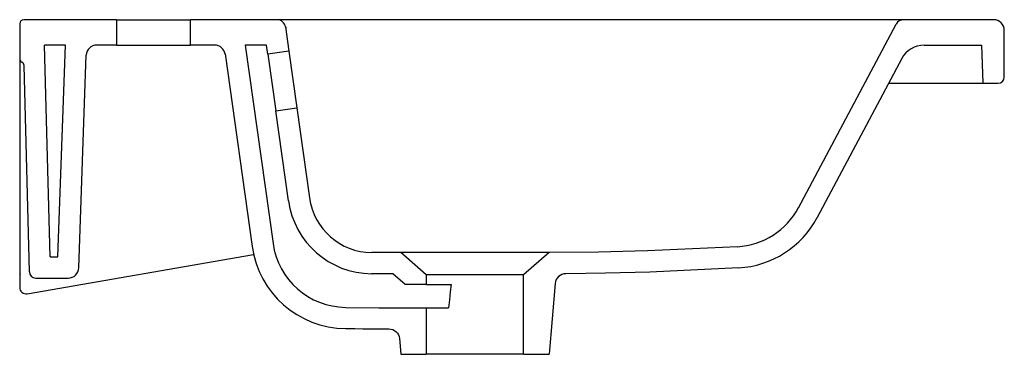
# Model space of a CAD drawing. Header units: millimetres. Extents: x 5207.874 to 5208.339, y 2532.407 to 2532.565.
import ezdxf

# ---------------------------------------------------------------- set-up
doc = ezdxf.new("R2010")
doc.units = ezdxf.units.MM
doc.layers.add('SANINDUSA', color=3, linetype='Continuous')

msp = doc.modelspace()

# ---------------------------------------------------------------- linework, layer by layer
at = {"layer": 'SANINDUSA'}
for p, q in [((5207.874299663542, 2532.563288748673), (5207.874299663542, 2532.547027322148)), ((5207.919953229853, 2532.565288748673), (5207.876299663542, 2532.565288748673)), ((5207.919953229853, 2532.565288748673), (5207.919953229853, 2532.553288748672)), ((5207.919953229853, 2532.565288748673), (5207.954953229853, 2532.565288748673)), ((5207.954953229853, 2532.565120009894), (5207.955121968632, 2532.565288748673)), ((5207.954953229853, 2532.553288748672), (5207.954953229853, 2532.565288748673)), ((5207.995822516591, 2532.565288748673), (5207.954953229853, 2532.565288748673)), ((5208.028749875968, 2532.565288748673), (5207.995997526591, 2532.565288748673)), ((5208.246648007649, 2532.565288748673), (5208.028749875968, 2532.565288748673)), ((5208.242100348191, 2532.476519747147), (5208.288171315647, 2532.563166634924)), ((5208.291703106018, 2532.565288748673), (5208.246648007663, 2532.565288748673)), ((5208.334299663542, 2532.565288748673), (5208.291703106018, 2532.565288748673)), ((5207.999783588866, 2532.561845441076), (5208.001384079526, 2532.550457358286)), ((5208.339299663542, 2532.538288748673), (5208.339299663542, 2532.560288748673)), ((5207.888704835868, 2532.453288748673), (5207.886086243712, 2532.553288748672)), ((5207.895874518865, 2532.553288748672), (5207.886086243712, 2532.553288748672)), ((5207.892382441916, 2532.453288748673), (5207.895874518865, 2532.553288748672)), ((5207.919953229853, 2532.553288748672), (5207.910709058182, 2532.553288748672)), ((5207.919953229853, 2532.553288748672), (5207.954953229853, 2532.553288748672)), ((5207.966344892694, 2532.553288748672), (5207.954953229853, 2532.553288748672)), ((5207.980789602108, 2532.553288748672), (5207.993957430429, 2532.459594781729)), ((5207.990887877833, 2532.553288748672), (5207.980789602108, 2532.553288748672)), ((5207.99148139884, 2532.549065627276), (5207.990887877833, 2532.553288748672)), ((5208.301455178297, 2532.553288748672), (5208.328671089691, 2532.553288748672)), ((5208.329299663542, 2532.535288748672), (5208.328671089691, 2532.553288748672)), ((5207.902207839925, 2532.448114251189), (5207.905718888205, 2532.548657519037)), ((5207.971274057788, 2532.549142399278), (5207.984054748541, 2532.458203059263)), ((5208.001384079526, 2532.550457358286), (5207.99148139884, 2532.549065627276)), ((5207.99148139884, 2532.549065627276), (5207.995239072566, 2532.52232838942)), ((5208.001384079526, 2532.550457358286), (5208.005141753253, 2532.52372012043)), ((5207.874299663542, 2532.547027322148), (5207.874299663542, 2532.446288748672)), ((5207.878886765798, 2532.446210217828), (5207.876336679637, 2532.543594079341)), ((5208.290859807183, 2532.546922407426), (5208.250980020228, 2532.471919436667)), ((5208.284674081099, 2532.535288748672), (5208.319299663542, 2532.535288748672)), ((5208.319299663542, 2532.535288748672), (5208.329299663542, 2532.535288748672)), ((5208.329299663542, 2532.535288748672), (5208.336299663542, 2532.535288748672)), ((5207.995239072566, 2532.52232838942), (5208.005141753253, 2532.52372012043)), ((5208.001221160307, 2532.479763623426), (5207.995239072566, 2532.52232838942)), ((5208.005141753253, 2532.52372012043), (5208.011123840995, 2532.481155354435)), ((5208.250980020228, 2532.471919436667), (5208.250835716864, 2532.471648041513)), ((5208.066299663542, 2532.444788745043), (5208.054220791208, 2532.455288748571)), ((5208.066299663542, 2532.444788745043), (5208.054220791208, 2532.455288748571)), ((5208.124378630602, 2532.455288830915), (5208.112299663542, 2532.444788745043)), ((5207.87781029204, 2532.435895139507), (5207.984764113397, 2532.454369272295)), ((5207.888704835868, 2532.453288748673), (5207.892382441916, 2532.453288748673)), ((5207.874299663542, 2532.446288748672), (5207.874299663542, 2532.440482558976)), ((5207.881885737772, 2532.443288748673), (5207.89721088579, 2532.443288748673)), ((5208.056299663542, 2532.440231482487), (5208.050481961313, 2532.44528873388)), ((5208.112299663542, 2532.444788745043), (5208.066299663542, 2532.444788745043)), ((5208.066299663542, 2532.444788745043), (5208.066299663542, 2532.440231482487)), ((5208.112299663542, 2532.444788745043), (5208.066299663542, 2532.444788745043)), ((5208.066299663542, 2532.444788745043), (5208.066299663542, 2532.440231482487)), ((5208.112299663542, 2532.410288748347), (5208.112299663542, 2532.444788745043)), ((5208.112299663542, 2532.407288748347), (5208.112299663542, 2532.444788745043)), ((5207.874299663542, 2532.440482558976), (5207.874299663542, 2532.440322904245)), ((5207.874299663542, 2532.440322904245), (5207.874299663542, 2532.438851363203)), ((5208.066299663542, 2532.440231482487), (5208.056299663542, 2532.440231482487)), ((5208.066299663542, 2532.440231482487), (5208.078064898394, 2532.440231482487)), ((5208.056299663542, 2532.429288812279), (5208.066299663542, 2532.429288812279)), ((5208.066299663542, 2532.429288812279), (5208.066299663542, 2532.410288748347)), ((5208.066299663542, 2532.429288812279), (5208.076795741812, 2532.429288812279)), ((5208.066299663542, 2532.429288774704), (5208.066299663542, 2532.407288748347)), ((5208.054299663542, 2532.407288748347), (5208.066299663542, 2532.407288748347)), ((5208.112299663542, 2532.407288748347), (5208.066299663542, 2532.407288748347)), ((5208.112299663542, 2532.407288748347), (5208.124299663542, 2532.407288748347))]:
    msp.add_line(p, q, dxfattribs=at)
for points in [[(5207.999783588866, 2532.561845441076), (5207.999894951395, 2532.56178850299), (5208.000314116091, 2532.561308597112)], [(5208.054220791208, 2532.455288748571), (5208.047375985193, 2532.45528958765), (5208.040531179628, 2532.455332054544)], [(5208.054220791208, 2532.455288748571), (5208.047375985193, 2532.45528958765), (5208.040533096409, 2532.455332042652)], [(5208.124378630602, 2532.455288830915), (5208.124021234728, 2532.455289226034), (5208.1229261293, 2532.455290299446), (5208.120807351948, 2532.455292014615), (5208.117718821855, 2532.455294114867), (5208.113922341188, 2532.455296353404), (5208.109306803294, 2532.455298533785), (5208.104261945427, 2532.455300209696), (5208.09864069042, 2532.455301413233), (5208.092917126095, 2532.45530207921), (5208.086924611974, 2532.455302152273), (5208.081166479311, 2532.45530162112), (5208.075476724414, 2532.455300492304), (5208.070332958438, 2532.455298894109), (5208.065587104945, 2532.455296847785), (5208.061636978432, 2532.455294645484), (5208.058369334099, 2532.455292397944), (5208.056057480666, 2532.455290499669), (5208.054635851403, 2532.455289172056), (5208.054220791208, 2532.455288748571)], [(5208.124378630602, 2532.455288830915), (5208.124021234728, 2532.455289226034), (5208.1229261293, 2532.455290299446), (5208.120807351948, 2532.455292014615), (5208.117718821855, 2532.455294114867), (5208.113922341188, 2532.455296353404), (5208.109306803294, 2532.455298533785), (5208.104261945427, 2532.455300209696), (5208.09864069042, 2532.455301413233), (5208.092917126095, 2532.45530207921), (5208.086924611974, 2532.455302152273), (5208.081166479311, 2532.45530162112), (5208.075476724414, 2532.455300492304), (5208.070332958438, 2532.455298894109), (5208.065587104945, 2532.455296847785), (5208.061636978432, 2532.455294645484), (5208.058369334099, 2532.455292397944), (5208.056057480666, 2532.455290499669), (5208.054635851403, 2532.455289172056), (5208.054220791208, 2532.455288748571)], [(5208.213224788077, 2532.458101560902), (5208.170814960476, 2532.456110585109), (5208.147605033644, 2532.455468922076), (5208.124378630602, 2532.455288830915)], [(5208.050481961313, 2532.44528873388), (5208.04485333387, 2532.44529732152), (5208.040430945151, 2532.445332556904)], [(5208.078064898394, 2532.440231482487), (5208.077636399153, 2532.436714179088), (5208.077213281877, 2532.433066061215), (5208.076795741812, 2532.429288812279)], [(5208.028249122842, 2532.429467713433), (5208.043957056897, 2532.42930228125), (5208.056299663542, 2532.429288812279)]]:
    msp.add_lwpolyline(points, dxfattribs=at)
for points in [[(5208.213789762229, 2532.448117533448), (5208.171968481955, 2532.446145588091), (5208.151029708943, 2532.445530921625), (5208.132150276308, 2532.445312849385, 0.3855582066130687), (5208.127227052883, 2532.440748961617), (5208.124299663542, 2532.407288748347)], [(5208.028144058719, 2532.419468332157), (5208.032583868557, 2532.419419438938), (5208.036315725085, 2532.419376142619), (5208.039631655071, 2532.419339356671), (5208.042821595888, 2532.41931005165), (5208.046055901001, 2532.41929224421), (5208.048673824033, 2532.419289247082, -0.3885492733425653), (5208.05364907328, 2532.414725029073), (5208.054299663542, 2532.407288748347)]]:
    msp.add_lwpolyline(points, format="xyb", dxfattribs=at)
for centre, radius, start, end in [((5207.876299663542, 2532.563288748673), 0.002, 90, 180), ((5207.995822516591, 2532.561288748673), 0.00400000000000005, 8.000000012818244, 90), ((5208.291703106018, 2532.561288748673), 0.004000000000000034, 90, 152.0000000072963), ((5208.334299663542, 2532.560288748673), 0.005000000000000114, 0, 90), ((5207.910709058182, 2532.548288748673), 0.00500000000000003, 90, 177.9999999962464), ((5207.966344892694, 2532.548288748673), 0.005000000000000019, 8.000000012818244, 90), ((5208.301455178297, 2532.541288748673), 0.012, 90, 152.0000000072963), ((5207.876299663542, 2532.547027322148), 0.002, 180, 240.6216421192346), ((5207.874337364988, 2532.543541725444), 0.002000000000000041, 1.49999999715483, 60.62164211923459), ((5208.336299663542, 2532.538288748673), 0.003000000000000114, 270, 0), ((5208.040831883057, 2532.485330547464), 0.03999999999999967, 188.0000000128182, 269.4256891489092), ((5208.040831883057, 2532.485330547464), 0.03000000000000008, 188.0000000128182, 269.4256891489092), ((5208.211247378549, 2532.493045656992), 0.0350000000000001, 273.2387880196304, 332.0000000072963), ((5208.211247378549, 2532.493045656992), 0.04499999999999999, 273.2387880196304, 332.0000000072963), ((5208.028616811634, 2532.464465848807), 0.04499999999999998, 188.0000000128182, 269.3980612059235), ((5208.028616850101, 2532.464465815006), 0.03500003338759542, 187.9999505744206, 269.398011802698), ((5207.877299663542, 2532.446288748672), 0.002999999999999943, 180, 204.190754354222), ((5207.881885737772, 2532.446288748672), 0.003, 181.4999999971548, 270), ((5207.89721088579, 2532.448288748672), 0.005000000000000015, 270, 357.9999999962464), ((5207.877299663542, 2532.438851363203), 0.003000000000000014, 180, 279.7999999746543)]:
    msp.add_arc(centre, radius, start, end, dxfattribs=at)

doc.saveas('drawing.dxf')
